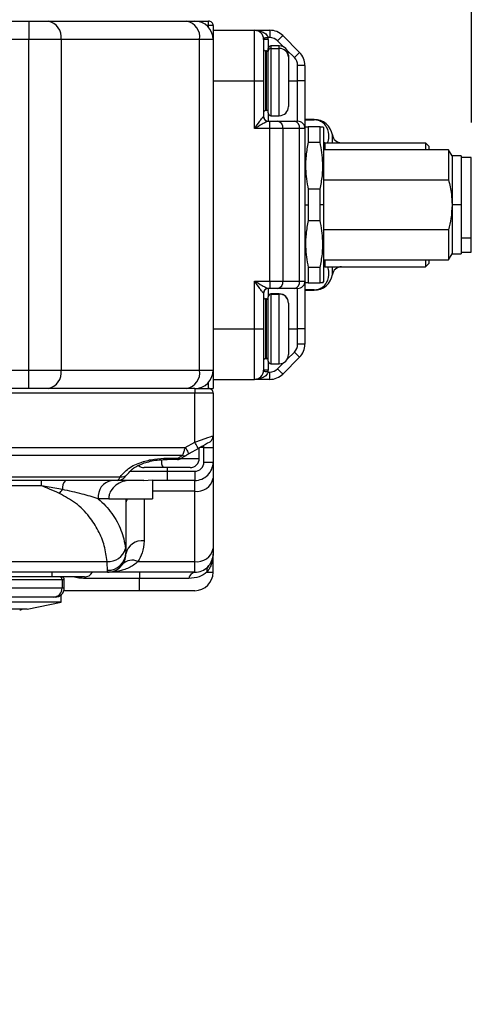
# Model space of a CAD drawing. Header units: millimetres. Extents: x 0 to 838, y 0 to 648.
# Tile 21 of 59: x 198 to 247, y 397 to 504. Entities that reach past the tile are written whole.
import ezdxf

# ---------------------------------------------------------------- set-up
doc = ezdxf.new("R2010")
doc.units = ezdxf.units.MM
doc.header["$LTSCALE"] = 3
doc.layers.add('DIMENSIONS', color=140, linetype='Continuous', lineweight=25)
doc.styles.add('SLDTEXTSTYLE0', font='TXT', dxfattribs={"width": 0.7})
doc.dimstyles.new('SLDDIMSTYLE0', dxfattribs={"dimtxt": 6.474023, "dimasz": 9.906, "dimexe": 0, "dimexo": 0.0625, "dimgap": 1.618506, "dimtad": 0, "dimtih": 1, "dimtoh": 1, "dimdec": 1, "dimrnd": 1e-09, "dimzin": 4, "dimdsep": 46, "dimtxsty": 'SLDTEXTSTYLE0', "dimsah": 1, "dimcen": 0.09, "dimadec": 0, "dimazin": 1, "dimtfac": 1, "dimtdec": 1, "dimtofl": 0, "dimtmove": 0, "dimatfit": 3, "dimfxl": 0, "dimfrac": 2, "dimtolj": 1, "dimtzin": 12, "dimarcsym": 0})
doc.dimstyles.new('SLDDIMSTYLE2', dxfattribs={"dimtxt": 6.474023, "dimasz": 9.906, "dimexe": 0, "dimexo": 0.0625, "dimgap": 1.618506, "dimtad": 0, "dimtih": 1, "dimtoh": 1, "dimdec": 1, "dimrnd": 1e-09, "dimzin": 12, "dimdsep": 46, "dimtxsty": 'SLDTEXTSTYLE0', "dimsah": 1, "dimcen": 0.09, "dimadec": 0, "dimazin": 3, "dimtfac": 1, "dimtdec": 1, "dimtofl": 0, "dimtmove": 0, "dimatfit": 3, "dimfxl": 0, "dimfrac": 2, "dimtolj": 1, "dimtzin": 12, "dimarcsym": 0})
doc.dimstyles.new('SLDDIMSTYLE4', dxfattribs={"dimtxt": 6.474023, "dimasz": 9.906, "dimexe": 0, "dimexo": 0.0625, "dimgap": 1.618506, "dimtad": 0, "dimtih": 1, "dimtoh": 1, "dimdec": 4, "dimlfac": 3, "dimzin": 12, "dimdsep": 46, "dimtxsty": 'SLDTEXTSTYLE0', "dimsah": 1, "dimcen": 0.09, "dimadec": 0, "dimazin": 3, "dimtfac": 1, "dimtdec": 0, "dimtofl": 0, "dimtmove": 0, "dimatfit": 3, "dimfxl": 0, "dimfrac": 2, "dimtolj": 1, "dimtzin": 12, "dimarcsym": 0})

# ---------------------------------------------------------------- blocks, each defined once
blk = doc.blocks.new('_D_6')
at = {"layer": 'DIMENSIONS'}
for p, q in [((200.16, 358.63), (150.77, 408.02)), ((185.08, 357.4), (129.8, 357.4))]:
    blk.add_line(p, q, dxfattribs=at)
for start, end in [(135, 151.2695), (161.6453, 180)]:
    blk.add_arc((201.39, 357.4), 62.06, start, end, dxfattribs=at)
for points in [[(157.5, 401.29), (149.91, 394.74), (152.23, 392.76)], [(139.32, 357.4), (141.63, 367.16), (138.59, 367.4)]]:
    blk.add_solid(points, dxfattribs=at)
at = {"layer": 'DIMENSIONS', "insert": (136.77, 385.13), "char_height": 6.35, "attachment_point": 1, "style": 'SLDTEXTSTYLE0'}
blk.add_mtext('45°', dxfattribs=at)
blk = doc.blocks.new('_D_21')
at = {"layer": 'DIMENSIONS'}
for p, q in [((124.39, 505.76), (124.39, 581.46)), ((219.39, 505.76), (219.39, 581.46)), ((124.39, 571.94), (152.33, 571.94)), ((161.1, 571.94), (158.92, 571.94)), ((158.92, 571.94), (158.92, 561.65)), ((180.34, 571.94), (182.51, 571.94)), ((182.51, 571.94), (182.51, 561.65)), ((219.39, 571.94), (189.11, 571.94)), ((158.92, 561.65), (161.1, 561.65)), ((182.51, 561.65), (180.34, 561.65))]:
    blk.add_line(p, q, dxfattribs=at)
for points in [[(124.39, 571.94), (134.29, 570.41), (134.29, 573.46)], [(219.39, 571.94), (209.48, 573.46), (209.48, 570.41)]]:
    blk.add_solid(points, dxfattribs=at)
at = {"layer": 'DIMENSIONS', "char_height": 6.35, "attachment_point": 1, "style": 'SLDTEXTSTYLE0'}
for s, insert in [('95.0', (161.1, 581.57)), ('3.74', (161.1, 569.83))]:
    blk.add_mtext(s, dxfattribs=dict(at, insert=insert))
blk = doc.blocks.new('_D_22')
at = {"layer": 'DIMENSIONS'}
for p, q in [((114.39, 496.06), (114.39, 605.85)), ((247.49, 492.91), (247.49, 605.85)), ((114.39, 596.33), (152.33, 596.33)), ((161.1, 596.33), (158.92, 596.33)), ((158.92, 596.33), (158.92, 586.04)), ((180.34, 596.33), (182.51, 596.33)), ((182.51, 596.33), (182.51, 586.04)), ((247.49, 596.33), (189.11, 596.33)), ((158.92, 586.04), (161.1, 586.04)), ((182.51, 586.04), (180.34, 586.04))]:
    blk.add_line(p, q, dxfattribs=at)
for points in [[(114.39, 596.33), (124.29, 594.8), (124.29, 597.85)], [(247.49, 596.33), (237.58, 597.85), (237.58, 594.8)]]:
    blk.add_solid(points, dxfattribs=at)
at = {"layer": 'DIMENSIONS', "char_height": 6.35, "attachment_point": 1, "style": 'SLDTEXTSTYLE0'}
for s, insert in [('133.1', (158.4, 605.96)), ('5.24', (161.1, 594.23))]:
    blk.add_mtext(s, dxfattribs=dict(at, insert=insert))

msp = doc.modelspace()

# ---------------------------------------------------------------- linework, layer by layer
for p, q in [((190.947914, 503.949738), (199.314668, 503.949738)), ((199.314668, 503.949738), (199.314668, 501.949738)), ((199.314668, 503.949738), (201.435988, 503.949738)), ((201.435988, 503.949738), (216.507058, 503.949738)), ((216.507058, 503.949738), (217.385735, 503.949738)), ((217.385735, 503.949738), (218.885738, 503.949738)), ((218.885738, 503.449738), (218.885738, 503.949738)), ((218.885738, 503.449738), (218.708612, 503.449738)), ((218.885738, 503.272613), (218.885738, 503.449738)), ((219.385735, 503.449738), (218.885738, 503.449738)), ((219.385735, 503.449738), (219.385735, 501.949738)), ((219.385735, 502.949738), (223.885737, 502.949738)), ((223.885737, 497.449738), (223.885737, 502.949738)), ((223.885737, 502.949738), (225.557308, 502.949738)), ((225.557308, 502.949738), (225.557308, 502.149738)), ((199.314668, 501.949738), (193.385737, 501.949738)), ((199.314668, 465.949738), (199.314668, 501.949738)), ((202.850202, 501.949738), (199.314668, 501.949738)), ((202.850202, 501.949738), (202.850202, 465.949738)), ((217.921272, 501.949738), (202.850202, 501.949738)), ((217.921272, 465.949738), (217.921272, 501.949738)), ((219.385735, 501.949738), (217.921272, 501.949738)), ((219.385735, 501.949738), (219.385735, 465.949738)), ((224.885735, 501.949738), (224.885735, 497.449738)), ((225.385736, 501.949738), (224.885735, 501.949738)), ((225.557308, 502.149738), (225.372344, 502.149738)), ((225.385736, 501.949738), (225.385736, 500.949738)), ((227.091968, 501.112135), (226.405836, 501.798266)), ((226.971522, 502.363951), (228.79995, 500.535525)), ((225.085735, 500.699737), (225.085735, 494.199738)), ((225.185737, 500.699737), (225.085735, 500.699737)), ((225.185737, 494.199738), (225.185737, 500.699737)), ((225.385736, 500.690676), (225.385736, 500.949738)), ((225.385736, 493.949739), (225.385736, 500.690676)), ((226.585738, 501.249737), (225.685738, 501.249737)), ((225.685738, 501.249737), (225.685738, 500.968471)), ((225.685738, 500.968471), (226.585738, 500.968471)), ((225.685738, 500.968471), (225.685738, 493.649737)), ((226.585738, 500.968471), (226.585738, 501.249737)), ((226.585738, 493.649737), (226.585738, 500.968471)), ((228.234265, 499.969838), (227.448135, 500.75597)), ((227.585736, 500.249738), (227.585736, 500.042488)), ((227.585736, 500.042488), (227.585736, 494.649737)), ((227.585736, 498.424673), (227.59103, 498.424673)), ((228.585735, 497.449738), (228.585735, 499.12131)), ((229.385737, 499.12131), (228.585735, 499.12131)), ((229.385737, 499.12131), (229.385737, 497.449738)), ((219.385735, 497.449738), (223.885737, 497.449738)), ((223.885737, 492.249738), (223.885737, 497.449738)), ((223.885737, 497.449738), (224.885735, 497.449738)), ((224.885735, 497.449738), (224.885735, 493.549737)), ((227.585736, 497.449738), (228.585735, 497.449738)), ((228.585735, 493.049738), (228.585735, 497.449738)), ((229.385737, 497.449738), (228.585735, 497.449738)), ((229.385737, 497.449738), (229.385737, 492.249738)), ((227.59103, 496.474803), (227.585736, 496.474803)), ((225.185737, 494.199738), (225.085735, 494.199738)), ((224.876806, 493.549737), (224.885735, 493.549737)), ((225.372344, 493.049738), (225.557308, 493.049738)), ((225.385736, 493.949739), (225.385736, 493.049738)), ((225.557308, 492.249738), (225.557308, 493.049738)), ((225.557308, 493.049738), (226.405836, 493.049738)), ((225.685738, 493.649737), (226.585738, 493.649737)), ((226.405836, 493.049738), (228.234265, 493.049738)), ((228.234265, 493.049738), (228.585735, 493.049738)), ((230.385735, 493.249738), (229.385737, 493.249738)), ((229.385737, 493.19775), (230.385735, 493.19775)), ((230.385735, 493.19775), (230.385735, 493.249738)), ((225.557308, 492.249738), (223.885737, 492.249738)), ((225.557308, 475.649738), (225.557308, 492.249738)), ((226.971522, 492.249738), (225.557308, 492.249738)), ((226.971522, 492.249738), (226.971522, 475.649738)), ((228.79995, 492.249738), (226.971522, 492.249738)), ((228.79995, 475.649738), (228.79995, 492.249738)), ((229.385737, 492.249738), (228.79995, 492.249738)), ((229.443471, 492.449737), (229.385737, 492.349738)), ((229.385737, 492.249738), (229.385737, 475.649738)), ((229.732148, 492.449737), (229.732148, 490.761475)), ((231.039326, 492.449737), (229.732148, 492.449737)), ((231.039326, 490.761475), (231.039326, 492.449737)), ((231.039326, 492.449737), (231.313213, 492.449737)), ((231.385737, 492.349738), (231.328003, 492.449737)), ((231.385737, 492.349738), (231.385737, 483.949737)), ((232.363108, 490.699738), (232.363108, 491.549737)), ((229.732148, 490.761475), (231.039326, 490.761475)), ((245.010461, 489.949738), (231.385737, 489.949738)), ((231.585737, 490.699738), (242.485735, 490.699738)), ((231.585737, 489.949738), (231.585737, 490.699738)), ((242.485735, 490.699738), (242.485735, 489.949738)), ((242.885735, 490.299738), (242.485735, 490.699738)), ((242.885735, 489.949738), (242.885735, 490.299738)), ((245.38574, 489.299738), (245.010461, 489.949738)), ((245.010461, 489.949738), (245.010461, 486.665893)), ((246.385734, 489.299738), (245.38574, 489.299738)), ((245.38574, 489.299738), (245.38574, 483.949737)), ((246.385734, 489.299738), (246.385734, 483.949737)), ((247.485738, 489.099738), (246.385734, 489.099738)), ((247.485738, 480.308137), (247.485738, 489.099738)), ((231.385737, 486.665893), (245.010461, 486.665893)), ((229.732148, 485.637999), (229.732148, 483.949737)), ((231.039326, 485.637999), (229.732148, 485.637999)), ((231.039326, 483.949737), (231.039326, 485.637999)), ((229.385737, 483.949737), (229.732148, 483.949737)), ((229.732148, 483.949737), (229.732148, 482.261476)), ((231.385737, 483.949737), (231.039326, 483.949737)), ((231.039326, 482.261476), (231.039326, 483.949737)), ((231.385737, 483.949737), (231.385737, 475.549736)), ((246.385734, 483.949737), (245.38574, 483.949737)), ((245.38574, 483.949737), (245.38574, 478.599738)), ((246.385734, 483.949737), (246.385734, 478.599738)), ((229.732148, 482.261476), (231.039326, 482.261476)), ((245.010461, 481.233583), (231.385737, 481.233583)), ((245.010461, 481.233583), (245.010461, 477.949736)), ((247.485738, 480.308137), (246.385734, 480.308137)), ((247.485738, 478.799737), (247.485738, 480.308137)), ((245.010461, 477.949736), (245.38574, 478.599738)), ((245.38574, 478.599738), (246.385734, 478.599738)), ((246.385734, 478.799737), (247.485738, 478.799737)), ((229.732148, 477.137999), (229.732148, 475.449738)), ((231.039326, 477.137999), (229.732148, 477.137999)), ((231.039326, 475.449738), (231.039326, 477.137999)), ((231.385737, 477.949736), (245.010461, 477.949736)), ((231.585737, 477.199738), (231.585737, 477.949736)), ((231.585737, 477.199738), (242.485735, 477.199738)), ((232.363108, 476.349739), (232.363108, 477.199738)), ((242.485735, 477.949736), (242.485735, 477.199738)), ((242.885735, 477.599738), (242.485735, 477.199738)), ((242.885735, 477.599738), (242.885735, 477.949736)), ((223.885737, 475.649738), (225.557308, 475.649738)), ((223.885737, 470.449739), (223.885737, 475.649738)), ((225.557308, 474.849739), (225.372344, 474.849739)), ((225.385736, 474.849739), (225.385736, 473.949739)), ((225.557308, 475.649738), (225.557308, 474.849739)), ((225.557308, 475.649738), (226.971522, 475.649738)), ((226.405836, 474.849739), (225.557308, 474.849739)), ((228.234265, 474.849739), (226.405836, 474.849739)), ((226.971522, 475.649738), (228.79995, 475.649738)), ((228.585735, 474.849739), (228.234265, 474.849739)), ((228.585735, 470.449739), (228.585735, 474.849739)), ((228.79995, 475.649738), (229.385737, 475.649738)), ((229.385737, 475.649738), (229.385737, 470.449739)), ((229.385737, 475.549736), (229.443471, 475.449738)), ((229.732148, 475.449738), (229.458261, 475.449738)), ((229.732148, 475.449738), (231.039326, 475.449738)), ((231.328003, 475.449738), (231.385737, 475.549736)), ((224.885735, 474.349738), (224.876806, 474.349738)), ((224.885735, 474.349738), (224.885735, 470.449739)), ((225.085735, 473.699739), (225.085735, 467.199737)), ((225.185737, 473.699739), (225.085735, 473.699739)), ((225.185737, 467.199737), (225.185737, 473.699739)), ((225.385736, 473.936183), (225.385736, 473.949739)), ((225.385736, 466.949736), (225.385736, 473.936183)), ((226.585738, 474.249737), (225.685738, 474.249737)), ((225.685738, 474.249737), (225.685738, 474.235022)), ((225.685738, 474.235022), (226.585738, 474.235022)), ((225.685738, 474.235022), (225.685738, 466.649738)), ((226.585738, 474.235022), (226.585738, 474.249737)), ((226.585738, 466.649738), (226.585738, 474.235022)), ((230.385735, 474.701726), (229.385737, 474.701726)), ((229.385737, 474.649736), (230.385735, 474.649736)), ((230.385735, 474.649736), (230.385735, 474.701726)), ((227.585736, 473.249738), (227.585736, 473.238894)), ((227.585736, 473.238894), (227.585736, 467.649737)), ((219.385735, 470.449739), (223.885737, 470.449739)), ((223.885737, 470.449739), (224.885735, 470.449739)), ((223.885737, 464.949739), (223.885737, 470.449739)), ((224.885735, 470.449739), (224.885735, 465.949738)), ((227.585736, 470.449739), (228.585735, 470.449739)), ((229.385737, 470.449739), (228.585735, 470.449739)), ((228.585735, 468.778164), (228.585735, 470.449739)), ((229.385737, 470.449739), (229.385737, 468.778164)), ((229.385737, 468.778164), (228.585735, 468.778164)), ((228.79995, 467.363951), (226.971522, 465.535523)), ((227.448135, 467.143507), (228.234265, 467.929636)), ((228.79995, 467.363951), (228.234265, 467.929636)), ((225.185737, 467.199737), (225.085735, 467.199737)), ((225.385736, 466.949736), (225.385736, 465.949738)), ((225.685738, 466.649738), (226.585738, 466.649738)), ((226.405836, 466.101208), (227.091968, 466.787339)), ((193.385737, 465.949738), (199.314668, 465.949738)), ((199.314668, 463.949737), (199.314668, 465.949738)), ((199.314668, 465.949738), (202.850202, 465.949738)), ((202.850202, 465.949738), (217.921272, 465.949738)), ((217.921272, 465.949738), (219.385735, 465.949738)), ((219.385735, 465.949738), (219.385735, 463.949737)), ((225.385736, 465.949738), (224.885735, 465.949738)), ((225.372344, 465.749738), (225.557308, 465.749738)), ((225.557308, 464.949739), (225.557308, 465.749738)), ((218.885738, 463.949737), (218.885738, 464.626861)), ((219.385735, 464.949739), (223.885737, 464.949739)), ((225.557308, 464.949739), (223.885737, 464.949739)), ((217.385735, 463.449736), (190.617787, 463.449736)), ((199.314668, 463.949737), (191.751762, 463.949737)), ((201.435988, 463.949737), (199.314668, 463.949737)), ((216.507058, 463.949737), (201.435988, 463.949737)), ((217.385735, 463.949737), (216.507058, 463.949737)), ((217.385735, 463.949737), (218.885738, 463.949737)), ((217.385735, 463.949737), (217.385735, 463.449736)), ((217.385735, 458.118798), (217.385735, 463.449736)), ((219.385735, 463.449736), (217.385735, 463.449736)), ((218.885738, 463.949737), (219.385735, 463.949737)), ((219.385735, 463.449736), (219.385735, 458.81162)), ((219.385735, 458.81162), (219.385735, 457.549737)), ((216.360867, 457.527087), (217.385735, 458.118798)), ((218.385737, 457.549737), (218.385737, 457.775356)), ((127.410609, 457.527087), (216.360867, 457.527087)), ((216.060865, 456.661062), (127.710607, 456.661062)), ((215.560864, 456.372389), (216.060865, 456.661062)), ((216.460865, 456.661062), (215.960864, 456.372389)), ((217.785738, 457.425979), (216.760866, 456.834269)), ((217.885736, 456.349739), (217.885736, 457.483714)), ((218.385737, 457.549737), (218.000095, 457.549737)), ((218.385737, 457.549737), (219.385735, 457.549737)), ((218.385737, 455.949736), (218.385737, 457.549737)), ((219.385735, 457.549737), (219.385735, 455.949736)), ((214.385736, 456.372389), (214.385736, 456.238413)), ((214.385736, 456.372389), (215.560864, 456.372389)), ((215.514455, 456.238413), (214.385736, 456.238413)), ((215.94977, 456.349739), (217.885736, 456.349739)), ((218.385737, 455.949736), (219.385735, 455.949736)), ((219.385735, 455.949736), (219.385735, 454.192379)), ((210.335463, 454.949738), (214.385736, 454.949738)), ((213.93682, 455.349737), (211.885737, 455.349737)), ((213.480323, 455.344443), (213.480323, 455.349737)), ((216.885738, 455.349737), (213.93682, 455.349737)), ((214.385736, 455.349737), (214.385736, 454.949738)), ((214.385736, 454.949738), (214.385736, 453.94974)), ((214.385736, 454.949738), (217.385735, 454.949738)), ((215.29115, 455.349737), (215.29115, 455.344443)), ((217.385735, 454.949738), (217.385735, 453.94974)), ((134.509213, 454.351661), (209.262261, 454.351661)), ((208.97741, 453.94974), (134.794063, 453.94974)), ((200.69289, 453.363953), (143.078584, 453.363953)), ((200.69289, 453.363953), (200.69289, 453.94974)), ((202.981185, 452.949737), (200.69289, 453.363953)), ((211.830955, 453.94974), (208.97741, 453.94974)), ((211.830955, 453.94974), (212.785735, 454.022025)), ((212.785735, 454.022025), (212.785735, 451.949739)), ((214.385736, 453.94974), (212.785735, 453.94974)), ((217.385735, 453.94974), (214.385736, 453.94974)), ((217.385735, 452.778166), (217.385735, 453.94974)), ((219.385735, 454.192379), (219.385735, 446.535525)), ((217.385735, 452.778166), (212.785735, 452.778166)), ((217.385735, 445.121308), (217.385735, 452.778166)), ((208.019787, 451.949739), (206.892149, 451.949739)), ((208.019787, 451.949739), (212.785735, 451.949739)), ((209.885737, 451.949739), (209.885737, 446.060677)), ((211.885737, 451.949739), (211.885737, 447.363952)), ((209.885737, 446.060677), (209.885737, 445.949738)), ((219.385735, 446.535525), (219.385735, 445.949738)), ((219.385735, 443.949734), (219.385735, 445.949738)), ((135.917659, 445.121308), (207.853814, 445.121308)), ((211.19792, 445.121308), (217.385735, 445.121308)), ((217.385735, 443.949734), (217.385735, 445.121308)), ((207.885736, 443.949734), (135.885737, 443.949734)), ((201.885737, 443.449741), (201.885737, 443.949734)), ((207.885736, 443.949734), (207.885736, 444.17162)), ((217.385735, 443.949734), (207.885736, 443.949734)), ((211.385736, 443.949734), (211.385736, 443.283071)), ((218.706686, 443.949734), (219.385735, 443.949734)), ((201.885737, 443.449741), (141.885735, 443.449741)), ((202.952943, 443.149735), (195.585737, 443.149735)), ((205.385737, 443.449741), (201.885737, 443.449741)), ((202.952943, 443.149735), (202.952943, 442.249735)), ((203.185737, 443.149735), (202.952943, 443.149735)), ((203.185737, 442.249735), (203.185737, 443.149735)), ((205.470144, 443.453309), (205.470144, 443.283071)), ((211.385736, 443.283071), (205.470144, 443.283071)), ((216.744981, 443.283071), (211.385736, 443.283071)), ((211.385736, 441.949738), (211.385736, 443.283071)), ((195.585737, 442.249735), (202.952943, 442.249735)), ((202.952943, 442.249735), (203.185737, 442.249735)), ((211.385736, 441.949738), (203.139675, 441.949738)), ((217.385735, 441.949738), (211.385736, 441.949738)), ((202.835736, 440.699739), (176.818946, 440.699739)), ((202.014206, 441.249741), (196.585737, 441.249741)), ((198.466168, 441.244443), (198.466168, 441.249741)), ((199.149368, 439.949741), (202.835736, 440.699739)), ((200.305305, 441.249741), (200.305305, 441.244443)), ((202.185737, 441.249741), (202.014206, 441.249741)), ((202.835736, 440.699739), (202.835736, 441.489806)), ((199.149368, 439.949741), (180.007665, 439.949741))]:
    msp.add_line(p, q)
at = {"flags": 128}
for points in [[(225.372344, 502.149738), (225.275669, 502.136732), (225.182712, 502.124226), (225.097037, 502.1127), (225.021947, 502.102597), (224.960319, 502.094306), (224.914528, 502.088146), (224.886328, 502.084352), (224.876806, 502.083071)], [(226.971522, 502.363951), (226.960655, 502.353082), (226.928461, 502.320891), (226.876188, 502.268616), (226.805836, 502.198266), (226.720117, 502.112544), (226.622317, 502.014744), (226.516198, 501.908626), (226.405836, 501.798266)], [(228.79995, 500.535525), (228.78908, 500.524655), (228.756889, 500.492464), (228.704616, 500.440189), (228.634264, 500.369839), (228.548541, 500.284117), (228.450741, 500.186317), (228.344623, 500.080198), (228.234265, 499.969838)], [(225.372344, 465.749738), (225.275669, 465.762743), (225.182712, 465.775249), (225.097037, 465.786775), (225.021947, 465.796878), (224.960319, 465.80517), (224.914528, 465.811328), (224.886328, 465.815124), (224.876806, 465.816406)], [(226.971522, 465.535523), (226.960655, 465.546393), (226.928461, 465.578583), (226.876188, 465.63086), (226.805836, 465.701209), (226.720117, 465.786931), (226.622317, 465.884731), (226.516198, 465.99085), (226.405836, 466.101208)], [(217.385735, 458.118798), (218.121927, 458.37382), (218.799948, 458.608696), (219.062365, 458.699529), (219.245314, 458.762975), (219.385735, 458.81162)], [(217.785738, 457.425979), (217.778049, 457.43929), (217.755288, 457.478714), (217.718325, 457.542737), (217.668578, 457.6289), (217.607963, 457.733886), (217.538811, 457.853669), (217.463772, 457.983637), (217.385735, 458.118798)], [(218.985736, 458.118798), (218.93984, 458.0923), (218.79192, 458.006897), (218.545936, 457.864878), (218.174066, 457.650178), (217.785738, 457.425979)], [(216.360867, 457.527087), (216.4389, 457.391926), (216.513939, 457.261958), (216.583095, 457.142179), (216.643709, 457.037189), (216.693453, 456.951031), (216.730415, 456.887004), (216.753181, 456.847579), (216.760866, 456.834269)], [(216.760866, 456.834269), (216.568745, 456.723349), (216.507241, 456.687835), (216.460865, 456.661062)], [(215.960864, 456.372389), (215.923592, 456.350868), (215.914454, 456.345593)]]:
    msp.add_lwpolyline(points, dxfattribs=at)
for centre, radius, start, end in [((201.082437, 502.199739), 1.785355, 351.95048325, 78.57829094), ((216.153499, 502.199734), 1.785362, 351.95069208, 78.57808212), ((217.385734, 501.949737), 2.000001, 0.00003601, 89.99997733), ((218.885738, 503.449741), 0.499997, 359.99968107, 89.99999876), ((223.885735, 501.949738), 1, 0.00002658, 89.99989338), ((225.557311, 500.949746), 1.999992, 44.9999017, 90.00008506), ((223.885258, 501.949711), 1.500479, 0.00103621, 7.66082936), ((225.557309, 500.949739), 1.199999, 44.99998498, 90.00001252), ((225.085739, 500.899741), 0.200004, 180.00088738, 269.99884581), ((225.185734, 500.499735), 0.200002, 0.00069872, 89.99930128), ((225.685736, 500.949737), 0.3, 89.9997357, 179.99990856), ((225.675046, 500.679128), 0.28954, 87.88381528, 177.71425143), ((226.585737, 500.249738), 0.999999, 0.00000771, 89.99993893), ((226.621376, 500.004001), 0.965128, 2.28543537, 92.11618154), ((227.385733, 499.121309), 2.000004, 0.00004055, 44.99997821), ((227.385732, 499.121311), 1.200003, 359.99996638, 44.99982141), ((225.085739, 493.999734), 0.200004, 90.00115419, 179.99911262), ((225.185734, 494.39974), 0.200002, 270.00069872, 359.99930128), ((226.585735, 494.649738), 1.000001, 270.00015217, 359.99995455), ((225.374587, 493.547519), 0.497786, 179.74469384, 269.74182106), ((225.385739, 493.549742), 0.500004, 180.00051654, 269.99969691), ((225.685738, 493.949739), 0.300002, 180.00003934, 269.99996066), ((226.264413, 492.349737), 0.714145, 351.95063168, 78.57810478), ((228.092839, 492.349735), 0.714146, 351.95076749, 78.57796898), ((228.585738, 492.249739), 0.799999, 359.99988213, 90.00025128), ((230.385734, 491.249735), 2.000003, 8.62696972, 89.99995533), ((231.585733, 490.899733), 0.199996, 179.99887687, 270.00112313), ((233.351797, 491.699741), 1.000004, 188.62714705, 269.99973333), ((231.585736, 476.999739), 0.199999, 89.99978778, 180.00021222), ((233.351794, 476.199739), 0.999999, 90.0000484, 171.37307121), ((230.38573, 476.649743), 2.000007, 270.00014766, 351.37298936), ((225.374591, 474.351955), 0.49779, 90.25860522, 180.25509331), ((225.385742, 474.349733), 0.500007, 90.00066747, 179.99933253), ((226.26442, 475.549735), 0.714138, 281.42139287, 8.0497449), ((228.092847, 475.549737), 0.71414, 281.42152867, 8.0496091), ((228.585741, 475.649735), 0.799996, 269.99952099, 0.0002122), ((225.085734, 473.899737), 0.199999, 179.99978778, 270.00021222), ((225.185731, 473.499733), 0.200005, 0.00160966, 89.99839034), ((225.685738, 473.949735), 0.300002, 90.00003934, 179.99924918), ((225.685154, 473.935604), 0.299418, 89.88832194, 179.88926736), ((226.585735, 473.249736), 1.000001, 0.00015217, 89.99984783), ((226.587672, 473.236957), 0.998066, 0.11118765, 90.11101017), ((227.385732, 468.778164), 1.200003, 315.00017859, 0.00003362), ((227.385725, 468.77817), 2.000012, 315.00012445, 359.99983011), ((225.185731, 467.399742), 0.200005, 270.00160966, 359.99839034), ((226.585735, 467.649739), 1.000001, 270.00015217, 359.99984783), ((225.085734, 466.999738), 0.199999, 89.99978778, 180.00021222), ((225.685738, 466.94974), 0.300002, 180.00075082, 269.99996066), ((201.082437, 465.699736), 1.785356, 281.42171377, 8.04952461), ((216.153499, 465.699742), 1.785362, 281.4219226, 8.04931579), ((217.385733, 465.949739), 2.000002, 270.00004545, 359.99995455), ((223.885741, 465.949734), 0.999995, 269.9997878, 0.0002122), ((223.885299, 465.949762), 1.500437, 352.33906404, 359.99907039), ((225.557309, 466.949741), 1.200003, 269.99996638, 314.99982141), ((225.557323, 466.94971), 1.999971, 269.99956749, 315.00022031), ((218.885741, 463.449743), 0.499994, 359.99920998, 90.00036313), ((218.585845, 458.8116), 0.799891, 340.08219275, 0.00141085), ((218.585735, 458.811618), 0.800001, 300.00009023, 321.25021238), ((216.260865, 457.055263), 0.442035, 243.09887233, 296.90112767), ((211.885748, 456.349769), 1.000032, 231.58598276, 269.99938576), ((215.14726, 456.046955), 1.396882, 173.56354105, 209.94210795), ((215.514467, 457.03836), 0.799948, 269.9991273, 300.00109516), ((215.760864, 456.766557), 0.442005, 243.09688991, 296.90311009), ((216.885735, 456.349738), 1.000001, 270.00015217, 0.00006128), ((217.385736, 455.949739), 1.000001, 269.99993872, 359.99984783), ((217.38574, 455.949735), 1.999996, 269.99986326, 0.00003002), ((209.442338, 455.138629), 0.807308, 257.11123968, 323.4371684), ((204.279079, 453.081913), 1.304607, 138.30222818, 185.81486104), ((208.670884, 452.184851), 1.794206, 100.37192468, 187.5296638), ((217.635737, 454.54593), 1.785355, 261.95046387, 348.57829775), ((200.088565, 454.877232), 3.475986, 317.64812593, 326.32253712), ((210.965128, 451.353378), 1.079443, 146.46328347, 179.43872564), ((211.635736, 445.596186), 1.785356, 81.95048899, 168.57827263), ((207.991691, 447.038316), 1.92196, 265.88620071, 344.83478474), ((207.939665, 446.117782), 1.946909, 268.41272543, 358.31921575), ((207.885735, 445.949736), 2.000002, 270.00004545, 0.00006128), ((217.63573, 446.889082), 1.785363, 261.9507175, 348.57818642), ((217.385733, 445.949736), 2.000002, 270.00004545, 0.00006128), ((210.567765, 443.855927), 1.413607, 63.52689075, 136.53190867), ((205.385748, 444.449727), 0.999987, 269.99933476, 330.00001022), ((217.498554, 443.200042), 0.758133, 98.55809664, 173.71249488), ((217.385733, 443.949739), 2.000002, 270.00004545, 359.99984783), ((219.468508, 444.110693), 0.77864, 139.49750643, 191.93004637), ((202.661828, 443.158644), 0.291251, 358.24724314, 88.13189768), ((202.885729, 443.149733), 0.300008, 0.00054243, 89.99839036), ((201.982585, 442.220038), 0.970813, 271.86651909, 1.75294854), ((202.185742, 442.249735), 0.999995, 269.99968107, 359.99999876), ((198.335756, 440.249683), 0.399944, 269.99716582, 311.41301561)]:
    msp.add_arc(centre, radius, start, end)
for points, knots in [([(223.885737, 502.949738), (224.17662, 502.922675), (224.61898, 502.88152), (225.082049, 502.608765), (225.265985, 502.400579), (225.342426, 502.257483), (225.362575, 502.184919), (225.372344, 502.149738)], [0, 0, 0, 0, 0.4807795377, 0.7311458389, 0.8746071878, 0.9392064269, 1, 1, 1, 1]), ([(223.885737, 492.249738), (224.075331, 492.513465), (224.347415, 492.891936), (224.6569, 493.315617), (224.793806, 493.476486), (224.847893, 493.536861), (224.869532, 493.546498), (224.876806, 493.549737)], [0, 0, 0, 0, 0.5954712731, 0.8545521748, 0.9569459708, 0.9855271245, 1, 1, 1, 1]), ([(225.372344, 493.049738), (225.361271, 493.047787), (225.33139, 493.042523), (225.246156, 493.005142), (225.043346, 492.904678), (224.576723, 492.645346), (224.168087, 492.411391), (223.885737, 492.249738)], [0, 0, 0, 0, 0.01990136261, 0.05370425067, 0.16410225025, 0.42243082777, 1, 1, 1, 1]), ([(231.845531, 490.699738), (231.90594, 490.901699), (232.074227, 491.464319), (231.866398, 492.308792), (231.420327, 492.841982), (231.090543, 493.041982), (230.868394, 493.132371), (230.631583, 493.188015), (230.468658, 493.194466), (230.385735, 493.19775)], [0, 0, 0, 0, 0.1853180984, 0.5162543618, 0.7149424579, 0.7859197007, 0.8558766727, 0.9266463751, 1, 1, 1, 1]), ([(229.458261, 492.449737), (229.454547, 492.449737), (229.3525, 492.449737), (229.545842, 492.449737), (229.732148, 492.449737)], [0, 0, 0, 0, 0.0363966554, 1, 1, 1, 1]), ([(229.732148, 490.761475), (229.641966, 490.276347), (229.466394, 489.331871), (229.399439, 487.603413), (229.604875, 486.389843), (229.732148, 485.637999)], [0, 0, 0, 0, 0.28664309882, 0.55805367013, 1, 1, 1, 1]), ([(231.039326, 485.637999), (231.129509, 486.123128), (231.305081, 487.067604), (231.372029, 488.796063), (231.166597, 490.009632), (231.039326, 490.761475)], [0, 0, 0, 0, 0.28664348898, 0.55805406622, 1, 1, 1, 1]), ([(245.010461, 486.665893), (245.131496, 486.149232), (245.341066, 485.254645), (245.372472, 484.337284), (245.38574, 483.949737)], [0, 0, 0, 0, 0.5775414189, 1, 1, 1, 1]), ([(245.38574, 483.949737), (245.364067, 483.454041), (245.323949, 482.536467), (245.109198, 481.643944), (245.010461, 481.233583)], [0, 0, 0, 0, 0.54022440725, 1, 1, 1, 1]), ([(229.732148, 482.261476), (229.641966, 481.776348), (229.466394, 480.831871), (229.399439, 479.103412), (229.604875, 477.889842), (229.732148, 477.137999)], [0, 0, 0, 0, 0.286643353, 0.5580538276, 1, 1, 1, 1]), ([(231.039326, 477.137999), (231.129509, 477.623128), (231.305081, 478.567604), (231.372029, 480.296063), (231.166597, 481.509633), (231.039326, 482.261476)], [0, 0, 0, 0, 0.2866433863, 0.5580538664, 1, 1, 1, 1]), ([(230.385735, 474.701726), (230.46878, 474.705032), (230.632015, 474.711529), (230.869352, 474.767519), (231.092131, 474.85847), (231.422161, 475.05885), (231.867018, 475.592933), (232.074325, 476.436394), (231.905787, 476.998271), (231.845356, 477.199738)], [0, 0, 0, 0, 0.0734593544, 0.1443938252, 0.2145842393, 0.2858704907, 0.4843432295, 0.8151050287, 1, 1, 1, 1]), ([(223.885737, 475.649738), (224.168093, 475.488086), (224.576734, 475.254136), (225.043349, 474.994784), (225.246162, 474.894344), (225.331387, 474.856953), (225.361269, 474.85169), (225.372344, 474.849739)], [0, 0, 0, 0, 0.57757933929, 0.83590313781, 0.94629482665, 0.98009646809, 1, 1, 1, 1]), ([(224.876806, 474.349738), (224.869533, 474.352977), (224.847896, 474.362613), (224.793815, 474.422997), (224.656887, 474.583849), (224.347422, 475.00755), (224.075334, 475.386016), (223.885737, 475.649738)], [0, 0, 0, 0, 0.0144703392, 0.0430506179, 0.1454497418, 0.4045316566, 1, 1, 1, 1]), ([(231.313213, 475.449738), (231.316926, 475.449738), (231.418969, 475.449738), (231.22563, 475.449738), (231.039326, 475.449738)], [0, 0, 0, 0, 0.0363849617, 1, 1, 1, 1]), ([(225.372344, 465.749738), (225.362577, 465.714561), (225.34243, 465.642), (225.265977, 465.498908), (225.082051, 465.290705), (224.618968, 465.017958), (224.176613, 464.976802), (223.885737, 464.949739)], [0, 0, 0, 0, 0.0607871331, 0.1253858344, 0.2688576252, 0.5192283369, 1, 1, 1, 1]), ([(219.148825, 458.243349), (219.184036, 458.282552), (219.253941, 458.360381), (219.322286, 458.500769), (219.359172, 458.649499), (219.351144, 458.749134), (219.347186, 458.798264)], [0, 0, 0, 0, 0.25775757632, 0.51172777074, 0.75922928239, 1, 1, 1, 1]), ([(216.060865, 456.661062), (216.078349, 456.711335), (216.120764, 456.833291), (216.185726, 457.02217), (216.269167, 457.260251), (216.326492, 457.427061), (216.360867, 457.527087)], [0, 0, 0, 0, 0.1742254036, 0.4226480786, 0.6537938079, 1, 1, 1, 1]), ([(209.262261, 454.351661), (209.552459, 454.671782), (210.205406, 455.392054), (211.555662, 455.962632), (212.982683, 456.314746), (213.917971, 456.353171), (214.385736, 456.372389)], [0, 0, 0, 0, 0.2256975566, 0.50782001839, 0.75384624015, 1, 1, 1, 1]), ([(210.092205, 454.659847), (210.244894, 454.836905), (210.614536, 455.265541), (211.523188, 455.749559), (212.524377, 456.056356), (213.525831, 456.213083), (214.090032, 456.229734), (214.385736, 456.238461)], [0, 0, 0, 0, 0.147700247, 0.3575644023, 0.6414517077, 0.8120807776, 1, 1, 1, 1]), ([(215.514455, 456.238413), (215.518326, 456.249505), (215.533902, 456.294127), (215.549296, 456.338812), (215.560864, 456.372389)], [0, 0, 0, 0, 0.2485895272, 1, 1, 1, 1]), ([(209.003852, 453.956516), (209.112364, 453.970071), (209.331183, 453.997406), (209.67362, 454.170128), (209.840996, 454.377626), (209.938116, 454.498028)], [0, 0, 0, 0, 0.292242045, 0.5893205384, 1, 1, 1, 1]), ([(202.657394, 452.535522), (202.296531, 452.69931), (201.649118, 452.993158), (200.986271, 453.250188), (200.69289, 453.363953)], [0, 0, 0, 0, 0.5573911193, 1, 1, 1, 1]), ([(210.350068, 453.94974), (210.160363, 453.93725), (209.681248, 453.905707), (208.958331, 453.602305), (208.37279, 453.067649), (208.06525, 452.475516), (208.033656, 452.110136), (208.019787, 451.949739)], [0, 0, 0, 0, 0.1680478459, 0.4244172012, 0.6769240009, 0.858173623, 1, 1, 1, 1]), ([(208.97741, 453.94974), (209.020893, 453.982337), (209.155987, 454.083613), (209.219316, 454.243344), (209.262261, 454.351661)], [0, 0, 0, 0, 0.3218742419, 1, 1, 1, 1]), ([(207.853814, 445.121308), (207.773283, 445.692671), (207.609534, 446.854451), (206.936086, 448.51409), (205.897821, 450.114425), (204.477691, 451.545011), (203.257119, 452.209183), (202.657394, 452.535522)], [0, 0, 0, 0, 0.1822753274, 0.3706296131, 0.5615566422, 0.7845716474, 1, 1, 1, 1]), ([(206.892149, 451.949739), (206.312275, 452.134464), (205.028269, 452.543497), (203.706194, 452.805861), (202.981185, 452.949737)], [0, 0, 0, 0, 0.4516132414, 1, 1, 1, 1]), ([(206.892149, 451.949739), (207.157861, 451.704091), (207.686903, 451.214997), (208.369729, 450.372684), (208.939676, 449.477816), (209.375967, 448.540604), (209.6974, 447.56415), (209.795913, 446.885517), (209.84672, 446.535525)], [0, 0, 0, 0, 0.1717760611, 0.3420121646, 0.5135948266, 0.6746855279, 0.832225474, 1, 1, 1, 1]), ([(211.885737, 447.363952), (211.847182, 446.915995), (211.778333, 446.11607), (211.375268, 445.425264), (211.19792, 445.121308)], [0, 0, 0, 0, 0.559999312, 1, 1, 1, 1]), ([(209.84672, 446.535525), (209.857299, 446.440996), (209.874973, 446.283077), (209.882654, 446.124379), (209.885737, 446.060677)], [0, 0, 0, 0, 0.5985952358, 1, 1, 1, 1]), ([(219.385735, 445.949738), (219.377845, 445.773526), (219.362023, 445.420152), (219.230808, 444.901103), (219.02475, 444.397455), (218.813526, 444.100127), (218.706686, 443.949734)], [0, 0, 0, 0, 0.24560023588, 0.49252521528, 0.74331307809, 1, 1, 1, 1]), ([(207.885736, 444.17162), (207.883421, 444.28675), (207.877051, 444.603446), (207.862852, 444.919897), (207.853814, 445.121308)], [0, 0, 0, 0, 0.3635331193, 1, 1, 1, 1]), ([(211.19792, 445.121308), (211.048631, 444.990633), (210.746893, 444.726517), (210.211518, 444.432802), (209.655225, 444.212137), (209.094167, 444.065582), (208.508939, 443.969217), (208.105529, 443.956605), (207.885736, 443.949734)], [0, 0, 0, 0, 0.1651180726, 0.3337329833, 0.5062145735, 0.663587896, 0.8167102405, 1, 1, 1, 1]), ([(218.706686, 443.949734), (218.437448, 443.767435), (217.846993, 443.367641), (217.133263, 443.312868), (216.744981, 443.283071)], [0, 0, 0, 0, 0.4559830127, 1, 1, 1, 1]), ([(205.470144, 443.283071), (205.235169, 443.290401), (204.790994, 443.304258), (204.357912, 443.403159), (204.153936, 443.449741)], [0, 0, 0, 0, 0.52901384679, 1, 1, 1, 1])]:
    msp.add_open_spline(points, degree=3, knots=knots)

# ---------------------------------------------------------------- dimensions: what is measured, and where the dimension line sits
at = {"layer": 'DIMENSIONS'}
dim = msp.add_linear_dim(base=(247.485736, 596.328933), p1=(114.385736, 492.249738), p2=(247.485736, 489.099738), angle=0, dimstyle='SLDDIMSTYLE2', dxfattribs=at)
dim.commit()
dim.dimension.update_dxf_attribs({"geometry": '_D_22', "text_midpoint": (170.716784, 596.328933), "dimtype": 160})
dim = msp.add_linear_dim(base=(219.385736, 571.938319), p1=(124.385736, 501.949738), p2=(219.385736, 501.949738), dimstyle='SLDDIMSTYLE0', dxfattribs=at)
dim.commit()
dim.dimension.update_dxf_attribs({"geometry": '_D_21', "text_midpoint": (170.716784, 571.938319), "dimtype": 160})
dim = msp.add_angular_dim_2l(base=(151.733459, 394.635422), line1=((202.850202, 355.938026), (217.92127, 340.866958)), line2=((188.885736, 357.402492), (199.314669, 357.402492)), dimstyle='SLDDIMSTYLE4', dxfattribs=at)
dim.commit()
dim.dimension.update_dxf_attribs({"geometry": '_D_6', "text_midpoint": (144.445814, 382.090241), "dimtype": 162})

doc.saveas('drawing.dxf')
